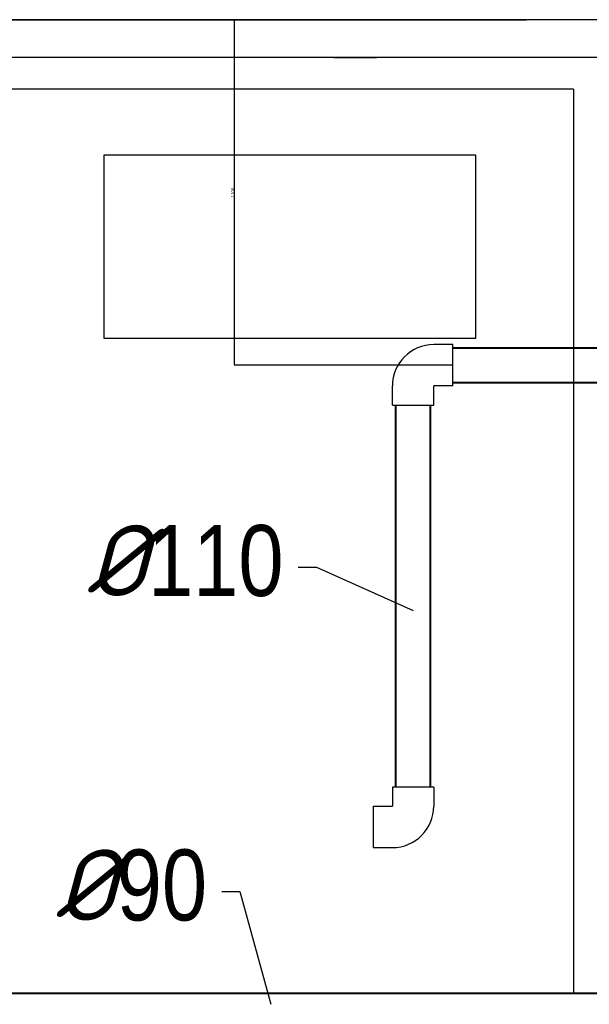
# Model space of a CAD drawing. Extents: x 4114239 to 5838486, y 780458 to 1383318.
# Tile 82 of 231: x 4318066 to 4319873, y 1085036 to 1088158. Entities that reach past the tile are written whole.
import ezdxf

# ---------------------------------------------------------------- set-up
doc = ezdxf.new("R2010")
doc.units = 0
doc.header["$MEASUREMENT"] = 0
doc.layers.add('Основные', color=160, linetype='Continuous', lineweight=40)
doc.layers.add('разм.', color=168, linetype='Continuous', lineweight=9)
doc.styles.add('D-431', font='txt')
doc.styles.add('ГОСТ 250', font='isocpeui.ttf', dxfattribs={"height": 300})
doc.dimstyles.new('ISO-25', dxfattribs={"dimtxt": 10, "dimasz": 2.5, "dimexe": 1.25, "dimexo": 0.625, "dimtad": 1, "dimtxsty": 'D-431', "dimcen": 2.5, "dimclrd": 2, "dimclre": 1, "dimclrt": 2, "dimadec": 0, "dimazin": 0, "dimtfac": 1, "dimtmove": 0, "dimatfit": 3, "dimfxl": 1, "dimarcsym": 0})

# ---------------------------------------------------------------- blocks, each defined once
blk = doc.blocks.new('*D1933')
at = {"layer": 'Defpoints', "color": 0, "transparency": 16777216}
for p in [(4318747.5, 1088158.2), (4319440.5, 1088158.2), (4319440.5, 1087062.1)]:
    blk.add_point(p, dxfattribs=at)
at = {"layer": 'разм.', "color": 1, "lineweight": -2, "transparency": 16777216}
for p, q in [((4319439.8, 1088158.2), (4318746.3, 1088158.2)), ((4319439.8, 1087062.1), (4318746.3, 1087062.1))]:
    blk.add_line(p, q, dxfattribs=at)
at = {"layer": 'разм.', "color": 2, "lineweight": -2, "transparency": 16777216}
blk.add_line((4318747.5, 1087064.6), (4318747.5, 1088155.7), dxfattribs=at)
at = {"layer": 'разм.', "color": 2, "transparency": 16777216}
for points in [[(4318747.1, 1088155.7), (4318747.9, 1088155.7), (4318747.5, 1088158.2)], [(4318747.1, 1087064.6), (4318747.9, 1087064.6), (4318747.5, 1087062.1)]]:
    blk.add_solid(points, dxfattribs=at)
at = {"layer": 'разм.', "color": 2, "transparency": 16777216, "insert": (4318741.9, 1087610.2), "char_height": 10, "attachment_point": 5, "rotation": 90, "style": 'D-431'}
blk.add_mtext('1100', dxfattribs=at)

msp = doc.modelspace()

# ---------------------------------------------------------------- linework, layer by layer
at = {"lineweight": 25}
for p, q in [((4315332.917, 1088158.2432), (4319647.917, 1088158.2432)), ((4315332.917, 1088158.2432), (4319672.917, 1088158.2432)), ((4320222.917, 1088158.2432), (4315332.917, 1088158.2432)), ((4319922.917, 1088038.2432), (4315332.917, 1088038.2432)), ((4319322.917, 1088038.2432), (4319002.917, 1088038.2432)), ((4319062.917, 1088038.2432), (4319197.917, 1088038.2432)), ((4319822.917, 1087938.2432), (4318022.917, 1087938.2432)), ((4319822.917, 1087938.2432), (4319822.917, 1085071.2098))]:
    msp.add_line(p, q, dxfattribs=at)
at = {"linetype": 'Continuous', "extrusion": (0, 1, 0)}
for p, q in [((4319440.4575, 1087127.6264), (4319379.4575, 1087127.6264)), ((4319440.4575, 1086996.6264), (4319440.4575, 1087127.6264)), ((4319248.3575, 1086935.5264), (4319248.3575, 1086996.5264)), ((4319379.3575, 1086935.5264), (4319379.3575, 1086996.5264)), ((4319440.4575, 1086996.6264), (4319379.4575, 1086996.6264)), ((4319248.3575, 1086935.5264), (4319379.3575, 1086935.5264)), ((4319313.8575, 1085724.7254), (4319248.3575, 1085724.7254)), ((4319248.3575, 1085724.7254), (4319248.3575, 1085663.7254)), ((4319379.3575, 1085724.7254), (4319313.8575, 1085724.7254)), ((4319379.3575, 1085724.7254), (4319379.3575, 1085663.7254)), ((4319187.2575, 1085663.6254), (4319187.2575, 1085598.1254)), ((4319187.2575, 1085663.6254), (4319248.2575, 1085663.6254)), ((4319187.2575, 1085598.1254), (4319187.2575, 1085532.6254)), ((4319187.2575, 1085532.6254), (4319248.2575, 1085532.6254))]:
    msp.add_line(p, q, dxfattribs=at)
at = {"linetype": 'Continuous', "lineweight": 40, "extrusion": (0, 1, 0)}
for p, q in [((4319440.4575, 1087117.1264), (4320287.1406, 1087117.1264)), ((4319440.4575, 1087007.1264), (4320287.1406, 1087007.1264)), ((4319258.8575, 1085724.7254), (4319258.8575, 1086935.5264)), ((4319368.8575, 1085724.7254), (4319368.8575, 1086935.5264)), ((4317943.9124, 1085071.2098), (4323905.917, 1085071.2098))]:
    msp.add_line(p, q, dxfattribs=at)
at = {"lineweight": 25}
msp.add_lwpolyline([(4319512.917, 1087728.2432), (4318332.917, 1087728.2432), (4318332.917, 1087148.2432), (4319512.917, 1087148.2432)], close=True, dxfattribs=at)
at = {"color": 7, "lineweight": 25, "ltscale": 1000}
for points in [[(4318949.404, 1086421.9161), (4319007.0645, 1086421.9161), (4319314.041, 1086284.7187)], [(4318706.8416, 1085392.8476), (4318764.5021, 1085392.8476), (4318862.8017, 1085035.5513)]]:
    msp.add_lwpolyline(points, dxfattribs=at)
at = {"linetype": 'Continuous'}
for centre, radius, start, end in [((4319379.4575, 1086996.5264), 131.1, 90, 180), ((4319379.4575, 1086996.5264), 0.1, 90, 180), ((4319248.2575, 1085663.7254), 0.1, 270, 0), ((4319248.2575, 1085663.7254), 131.1, 270, 0)]:
    msp.add_arc(centre, radius, start, end, dxfattribs=at)

# ---------------------------------------------------------------- texts
at = {"layer": 'Основные', "color": 0, "char_height": 225, "attachment_point": 9, "style": 'ГОСТ 250'}
for s, insert in [('%%C{\\fArial Narrow|b0|i0|c0|p34;110}', (4318903.0955, 1086327.343)), ('%%C{\\fArial Narrow|b0|i0|c0|p34;90}', (4318660.5331, 1085298.2745))]:
    msp.add_mtext(s, dxfattribs=dict(at, insert=insert))

# ---------------------------------------------------------------- dimensions: what is measured, and where the dimension line sits
at = {"layer": 'разм.'}
dim = msp.add_linear_dim(base=(4318747.5067, 1088158.2432), p1=(4319440.4575, 1087062.1264), p2=(4319440.4575, 1088158.2432), angle=90, text='1100', dimstyle='ISO-25', override={"dimfxl": 1.25, "dimarcsym": 1}, dxfattribs=at)
dim.commit()
dim.dimension.update_dxf_attribs({"geometry": '*D1933', "text_midpoint": (4318741.8817, 1087610.1848)})

doc.saveas('drawing.dxf')
